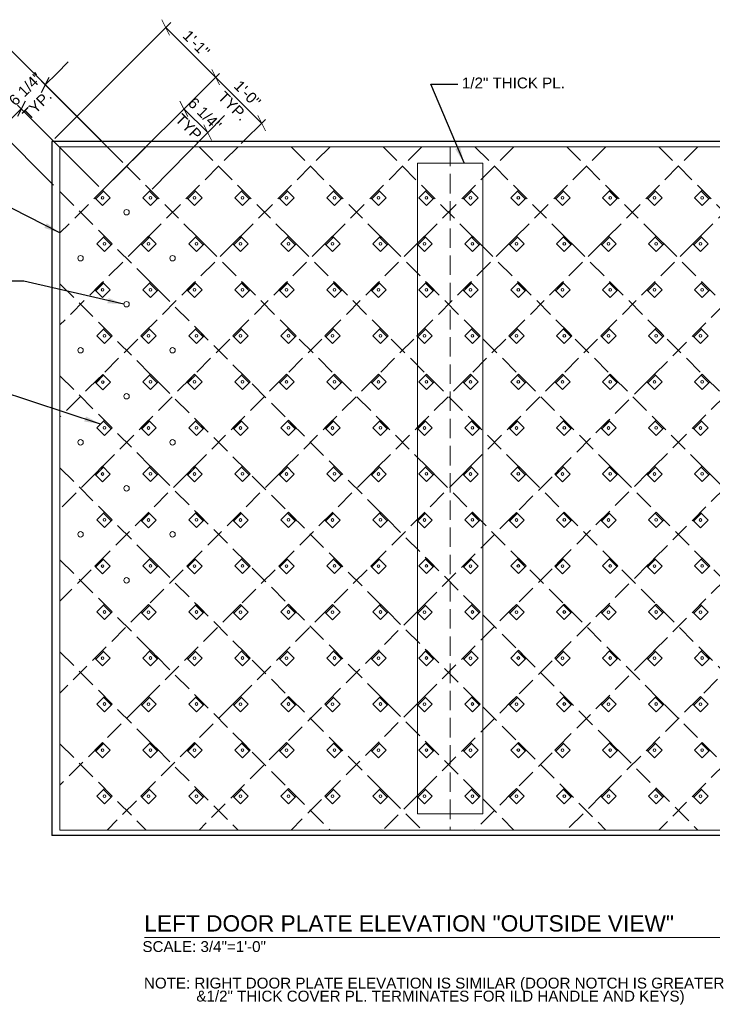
# Model space of a CAD drawing. Header units: inches. Extents: x 89 to 878, y -58 to 124.
# Tile 6 of 7: x 670 to 797, y -58 to 124. Entities that reach past the tile are written whole.
import ezdxf
from ezdxf.enums import TextEntityAlignment as Align

# ---------------------------------------------------------------- set-up
doc = ezdxf.new("R2010")
doc.units = ezdxf.units.IN
doc.header["$LTSCALE"] = 10
doc.header["$MEASUREMENT"] = 0
doc.linetypes.add('DGN Style 3', pattern=[0.501567, 0.358262, -0.143305])
for name, color, linetype, lineweight in [('G-ANN-TTLB', 7, 'Continuous', 0), ('G-ANNO-DIM', 1, 'Continuous', 0), ('G-ANNO-TEXT', 7, 'Continuous', 0), ('S-BRAC-DIA~', 5, 'Continuous', 30)]:
    doc.layers.add(name, color=color, linetype=linetype, lineweight=lineweight)
doc.styles.add("1 2 1'-0", font='arial.ttf', dxfattribs={"height": 3})
doc.styles.add("3 4 1'-0", font='arial.ttf', dxfattribs={"height": 2})
doc.dimstyles.new("3 4 1'-0", dxfattribs={"dimtxt": 2, "dimasz": 3, "dimexe": 1, "dimexo": 1, "dimgap": 1, "dimtad": 1, "dimdec": 4, "dimzin": 15, "dimdsep": 46, "dimlunit": 4, "dimtxsty": "3 4 1'-0", "dimblk": '_Oblique_0.3', "dimcen": 0.09, "dimadec": 4, "dimazin": 3, "dimtfac": 1, "dimtdec": 4, "dimtofl": 0, "dimtmove": 0, "dimatfit": 3, "dimfxl": 1, "dimfrac": 2, "dimtzin": 15, "dimarcsym": 0})

# ---------------------------------------------------------------- blocks, each defined once
blk = doc.blocks.new('_Oblique_0.3')
at = {"color": 0, "linetype": 'ByBlock', "lineweight": -2}
for p, q in [((0, 0), (-1, 0)), ((0.5, 0.167), (-0.5, -0.167))]:
    blk.add_line(p, q, dxfattribs=at)
blk = doc.blocks.new('*D50')
at = {"layer": 'Defpoints', "color": 0, "lineweight": 0, "transparency": 16777216}
for p in [(656.12, 112.85), (685.45, 100.5), (676.55, 92.42)]:
    blk.add_point(p, dxfattribs=at)
at = {"layer": 'G-ANNO-DIM', "color": 0, "lineweight": -2, "transparency": 16777216}
for p, q in [((684.74, 101.21), (663.9, 122.05)), ((662.49, 119.22), (658.24, 114.97)), ((675.85, 93.13), (655.42, 113.56))]:
    blk.add_line(p, q, dxfattribs=at)
at = {"layer": 'G-ANNO-DIM', "color": 0, "lineweight": -2, "transparency": 16777216, "xscale": 3, "yscale": 3, "zscale": 3}
for p, rotation in [((664.61, 121.34), 44.99999999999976), ((656.12, 112.85), 224.9999999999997)]:
    blk.add_blockref('_Oblique_0.3', p, dxfattribs=dict(at, rotation=rotation))
at = {"layer": 'G-ANNO-DIM', "color": 0, "transparency": 16777216, "insert": (659.09, 118.68), "char_height": 2, "attachment_point": 5, "rotation": 45, "style": "3 4 1'-0"}
blk.add_mtext('1\'-0"', dxfattribs=at)
blk = doc.blocks.new('*D51')
at = {"layer": 'Defpoints', "color": 0, "lineweight": 0, "transparency": 16777216}
for p in [(674.31, 111.62), (689.32, 96.61), (684.9, 92.19)]:
    blk.add_point(p, dxfattribs=at)
at = {"layer": 'G-ANNO-DIM', "color": 0, "lineweight": -2, "transparency": 16777216}
for p, q in [((676.43, 113.74), (678.55, 115.86)), ((688.61, 97.32), (673.6, 112.32)), ((684.19, 92.9), (669.18, 107.9)), ((667.77, 105.08), (665.65, 102.95))]:
    blk.add_line(p, q, dxfattribs=at)
at = {"layer": 'G-ANNO-DIM', "color": 0, "lineweight": -2, "transparency": 16777216, "xscale": 3, "yscale": 3, "zscale": 3}
for p, rotation in [((674.31, 111.62), 224.9999999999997), ((669.89, 107.2), 44.99999999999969)]:
    blk.add_blockref('_Oblique_0.3', p, dxfattribs=dict(at, rotation=rotation))
at = {"layer": 'G-ANNO-DIM', "color": 0, "lineweight": 0, "transparency": 16777216, "insert": (670.66, 110.84), "char_height": 2, "attachment_point": 5, "rotation": 45, "style": "3 4 1'-0"}
blk.add_mtext('6 1/4"', dxfattribs=at)

msp = doc.modelspace()

# ---------------------------------------------------------------- linework, layer by layer
at = {"layer": 'G-ANN-TTLB', "color": 7, "linetype": 'Continuous', "lineweight": 13}
msp.add_line((692.61554, -45.60722), (810.75671, -45.60722), dxfattribs=at)
at = {"layer": 'G-ANNO-DIM'}
for p, q in [((695.83594, 123.63467), (697.25016, 120.80624)), ((676.05171, 101.72911), (697.4522, 123.12961)), ((696.54305, 122.22045), (705.73544, 113.02807)), ((706.44255, 111.61385), (705.02833, 114.44228)), ((705.02833, 114.44228), (706.44255, 111.61385)), ((685.67679, 92.96942), (706.44255, 113.73517)), ((705.73544, 113.02807), (714.22072, 104.54278)), ((713.51361, 105.957), (714.92783, 103.12857)), ((710.46176, 100.78382), (714.92783, 105.24989))]:
    msp.add_line(p, q, dxfattribs=at)
at = {"layer": 'G-ANNO-DIM', "lineweight": 0}
for p, q in [((699.16864, 108.61601), (700.59089, 105.79161)), ((699.87976, 107.20381), (704.28681, 102.82175)), ((694.01599, 92.39206), (707.37324, 105.95593)), ((704.99793, 101.40955), (703.57568, 104.23395))]:
    msp.add_line(p, q, dxfattribs=at)
at = {"layer": 'G-ANNO-DIM', "linetype": 'DGN Style 3'}
for p, q in [((709.88264, 100.2047), (677.0273, 67.34936)), ((726.8532, 100.2047), (677.0273, 50.3788)), ((743.82376, 100.2047), (677.0273, 33.40824)), ((760.79433, 100.2047), (677.0273, 16.43768)), ((777.76489, 100.2047), (677.0273, -0.53289)), ((794.73545, 100.2047), (677.0273, -17.50345)), ((692.91208, 100.2047), (677.0273, 84.31993)), ((811.70601, 100.2047), (685.71351, -25.7878)), ((687.12344, 94.41606), (692.91208, 100.2047)), ((687.12344, 94.41606), (692.91208, 100.2047)), ((821.0273, 92.55542), (702.68408, -25.7878)), ((821.0273, 75.58486), (719.65464, -25.7878)), ((821.0273, 58.6143), (736.6252, -25.7878)), ((821.0273, 41.64374), (753.59577, -25.7878)), ((812.5548, 16.20067), (770.56633, -25.7878)), ((821.0273, 7.70261), (787.53689, -25.7878))]:
    msp.add_line(p, q, dxfattribs=at)
at = {"layer": 'G-ANNO-DIM', "color": 30, "linetype": 'DGN Style 3'}
for p, q in [((685.71969, 100.2047), (811.71219, -25.7878)), ((702.69025, 100.2047), (821.0273, -18.13235)), ((719.66081, 100.2047), (821.0273, -1.16178)), ((736.63138, 100.2047), (812.5548, 24.28128)), ((753.60194, 100.2047), (821.0273, 32.77934)), ((770.5725, 100.2047), (821.0273, 49.74991)), ((787.54306, 100.2047), (821.0273, 66.72047)), ((677.0273, 91.92653), (794.74162, -25.7878)), ((677.0273, 74.95597), (777.77106, -25.7878)), ((677.0273, 57.9854), (760.8005, -25.7878)), ((677.0273, 41.01484), (743.82994, -25.7878)), ((677.0273, 24.04428), (726.85937, -25.7878)), ((677.0273, 7.07371), (709.88881, -25.7878)), ((677.0273, -9.89685), (692.91825, -25.7878))]:
    msp.add_line(p, q, dxfattribs=at)
at = {"layer": 'G-ANNO-DIM', "color": 3}
for p, q in [((685.07324, 92.01231), (683.65903, 90.5981)), ((694.96017, 90.61066), (693.54596, 92.02488)), ((702.0438, 92.01231), (700.62959, 90.5981)), ((711.93074, 90.61066), (710.51652, 92.02488)), ((719.01437, 92.01231), (717.60015, 90.5981)), ((728.9013, 90.61066), (727.48708, 92.02488)), ((735.98493, 92.01231), (734.57072, 90.5981)), ((745.87186, 90.61066), (744.45765, 92.02488)), ((752.95549, 92.01231), (751.54128, 90.5981)), ((762.84242, 90.61066), (761.42821, 92.02488)), ((769.92605, 92.01231), (768.51184, 90.5981)), ((779.81299, 90.61066), (778.39877, 92.02488)), ((786.89662, 92.01231), (785.4824, 90.5981)), ((796.78355, 90.61066), (795.36934, 92.02488)), ((686.47489, 82.12538), (685.06068, 83.5396)), ((693.55852, 83.52703), (692.14431, 82.11282)), ((703.44545, 82.12538), (702.03124, 83.5396)), ((710.52909, 83.52703), (709.11487, 82.11282)), ((720.41602, 82.12538), (719.0018, 83.5396)), ((727.49965, 83.52703), (726.08543, 82.11282)), ((737.38658, 82.12538), (735.97237, 83.5396)), ((744.47021, 83.52703), (743.056, 82.11282)), ((754.35714, 82.12538), (752.94293, 83.5396)), ((761.44077, 83.52703), (760.02656, 82.11282)), ((771.32771, 82.12538), (769.91349, 83.5396)), ((778.41134, 83.52703), (776.99712, 82.11282)), ((788.29827, 82.12538), (786.88405, 83.5396)), ((795.3819, 83.52703), (793.96769, 82.11282)), ((685.07324, 75.04175), (683.65903, 73.62754)), ((694.96017, 73.6401), (693.54596, 75.05432)), ((702.0438, 75.04175), (700.62959, 73.62754)), ((711.93074, 73.6401), (710.51652, 75.05432)), ((719.01437, 75.04175), (717.60015, 73.62754)), ((728.9013, 73.6401), (727.48708, 75.05432)), ((735.98493, 75.04175), (734.57072, 73.62754)), ((745.87186, 73.6401), (744.45765, 75.05432)), ((752.95549, 75.04175), (751.54128, 73.62754)), ((762.84242, 73.6401), (761.42821, 75.05432)), ((769.92605, 75.04175), (768.51184, 73.62754)), ((779.81299, 73.6401), (778.39877, 75.05432)), ((786.89662, 75.04175), (785.4824, 73.62754)), ((796.78355, 73.6401), (795.36934, 75.05432)), ((686.47489, 65.15482), (685.06068, 66.56903)), ((693.55852, 66.55647), (692.14431, 65.14226)), ((703.44545, 65.15482), (702.03124, 66.56903)), ((710.52909, 66.55647), (709.11487, 65.14226)), ((720.41602, 65.15482), (719.0018, 66.56903)), ((727.49965, 66.55647), (726.08543, 65.14226)), ((737.38658, 65.15482), (735.97237, 66.56903)), ((744.47021, 66.55647), (743.056, 65.14226)), ((754.35714, 65.15482), (752.94293, 66.56903)), ((761.44077, 66.55647), (760.02656, 65.14226)), ((771.32771, 65.15482), (769.91349, 66.56903)), ((778.41134, 66.55647), (776.99712, 65.14226)), ((788.29827, 65.15482), (786.88405, 66.56903)), ((795.3819, 66.55647), (793.96769, 65.14226)), ((685.0858, 58.05863), (683.67159, 56.64441)), ((694.96017, 56.66954), (693.54596, 58.08375)), ((702.03124, 58.08375), (700.61703, 56.66954)), ((711.93074, 56.66954), (710.51652, 58.08375)), ((719.01437, 58.07119), (717.60015, 56.65698)), ((728.9013, 56.66954), (727.48708, 58.08375)), ((735.98493, 58.07119), (734.57072, 56.65698)), ((745.87186, 56.66954), (744.45765, 58.08375)), ((752.95549, 58.07119), (751.54128, 56.65698)), ((762.84242, 56.66954), (761.42821, 58.08375)), ((769.92605, 58.07119), (768.51184, 56.65698)), ((779.81299, 56.66954), (778.39877, 58.08375)), ((786.89662, 58.07119), (785.4824, 56.65698)), ((796.78355, 56.66954), (795.36934, 58.08375)), ((686.47489, 48.18426), (685.06068, 49.59847)), ((693.55852, 49.58591), (692.14431, 48.17169)), ((703.44545, 48.18426), (702.03124, 49.59847)), ((710.52909, 49.58591), (709.11487, 48.17169)), ((720.41602, 48.18426), (719.0018, 49.59847)), ((727.49965, 49.58591), (726.08543, 48.17169)), ((737.38658, 48.18426), (735.97237, 49.59847)), ((744.47021, 49.58591), (743.056, 48.17169)), ((754.35714, 48.18426), (752.94293, 49.59847)), ((761.44077, 49.58591), (760.02656, 48.17169)), ((771.32771, 48.18426), (769.91349, 49.59847)), ((778.41134, 49.58591), (776.99712, 48.17169)), ((788.29827, 48.18426), (786.88405, 49.59847)), ((795.3819, 49.58591), (793.96769, 48.17169)), ((685.07324, 41.10063), (683.65903, 39.68641)), ((694.96017, 39.69898), (693.54596, 41.11319)), ((702.0438, 41.10063), (700.62959, 39.68641)), ((711.93074, 39.69898), (710.51652, 41.11319)), ((719.01437, 41.10063), (717.60015, 39.68641)), ((728.9013, 39.69898), (727.48708, 41.11319)), ((735.98493, 41.10063), (734.57072, 39.68641)), ((745.87186, 39.69898), (744.45765, 41.11319)), ((752.95549, 41.10063), (751.54128, 39.68641)), ((762.84242, 39.69898), (761.42821, 41.11319)), ((769.92605, 41.10063), (768.51184, 39.68641)), ((779.81299, 39.69898), (778.39877, 41.11319)), ((786.89662, 41.10063), (785.4824, 39.68641)), ((796.78355, 39.69898), (795.36934, 41.11319)), ((686.47489, 31.21369), (685.06068, 32.62791)), ((693.55852, 32.61535), (692.14431, 31.20113)), ((703.44545, 31.21369), (702.03124, 32.62791)), ((710.52909, 32.61535), (709.11487, 31.20113)), ((720.41602, 31.21369), (719.0018, 32.62791)), ((727.49965, 32.61535), (726.08543, 31.20113)), ((737.38658, 31.21369), (735.97237, 32.62791)), ((744.47021, 32.61535), (743.056, 31.20113)), ((754.35714, 31.21369), (752.94293, 32.62791)), ((761.44077, 32.61535), (760.02656, 31.20113)), ((771.32771, 31.21369), (769.91349, 32.62791)), ((778.41134, 32.61535), (776.99712, 31.20113)), ((788.29827, 31.21369), (786.88405, 32.62791)), ((795.3819, 32.61535), (793.96769, 31.20113)), ((685.07324, 24.13006), (683.65903, 22.71585)), ((694.96017, 22.72841), (693.54596, 24.14263)), ((702.0438, 24.13006), (700.62959, 22.71585)), ((711.93074, 22.72841), (710.51652, 24.14263)), ((719.01437, 24.13006), (717.60015, 22.71585)), ((728.9013, 22.72841), (727.48708, 24.14263)), ((735.98493, 24.13006), (734.57072, 22.71585)), ((745.87186, 22.72841), (744.45765, 24.14263)), ((752.95549, 24.13006), (751.54128, 22.71585)), ((762.84242, 22.72841), (761.42821, 24.14263)), ((769.92605, 24.13006), (768.51184, 22.71585)), ((779.81299, 22.72841), (778.39877, 24.14263)), ((786.89662, 24.13006), (785.4824, 22.71585)), ((796.78355, 22.72841), (795.36934, 24.14263)), ((686.47489, 14.24313), (685.06068, 15.65735)), ((693.55852, 15.64478), (692.14431, 14.23057)), ((703.44545, 14.24313), (702.03124, 15.65735)), ((710.52909, 15.64478), (709.11487, 14.23057)), ((720.41602, 14.24313), (719.0018, 15.65735)), ((727.49965, 15.64478), (726.08543, 14.23057)), ((737.38658, 14.24313), (735.97237, 15.65735)), ((744.47021, 15.64478), (743.056, 14.23057)), ((754.35714, 14.24313), (752.94293, 15.65735)), ((761.44077, 15.64478), (760.02656, 14.23057)), ((771.32771, 14.24313), (769.91349, 15.65735)), ((778.41134, 15.64478), (776.99712, 14.23057)), ((788.29827, 14.24313), (786.88405, 15.65735)), ((795.3819, 15.64478), (793.96769, 14.23057)), ((685.07324, 7.1595), (683.65903, 5.74529)), ((694.96017, 5.75785), (693.54596, 7.17206)), ((702.0438, 7.1595), (700.62959, 5.74529)), ((711.93074, 5.75785), (710.51652, 7.17206)), ((719.01437, 7.1595), (717.60015, 5.74529)), ((728.9013, 5.75785), (727.48708, 7.17206)), ((735.98493, 7.1595), (734.57072, 5.74529)), ((745.87186, 5.75785), (744.45765, 7.17206)), ((752.95549, 7.1595), (751.54128, 5.74529)), ((762.84242, 5.75785), (761.42821, 7.17206)), ((769.92605, 7.1595), (768.51184, 5.74529)), ((779.81299, 5.75785), (778.39877, 7.17206)), ((786.89662, 7.1595), (785.4824, 5.74529)), ((796.78355, 5.75785), (795.36934, 7.17206)), ((686.47489, -2.72743), (685.06068, -1.31322)), ((693.55852, -1.32578), (692.14431, -2.73999)), ((703.44545, -2.72743), (702.03124, -1.31322)), ((710.52909, -1.32578), (709.11487, -2.73999)), ((720.41602, -2.72743), (719.0018, -1.31322)), ((727.49965, -1.32578), (726.08543, -2.73999)), ((737.38658, -2.72743), (735.97237, -1.31322)), ((744.47021, -1.32578), (743.056, -2.73999)), ((754.35714, -2.72743), (752.94293, -1.31322)), ((761.44077, -1.32578), (760.02656, -2.73999)), ((771.32771, -2.72743), (769.91349, -1.31322)), ((778.41134, -1.32578), (776.99712, -2.73999)), ((788.29827, -2.72743), (786.88405, -1.31322)), ((795.3819, -1.32578), (793.96769, -2.73999)), ((685.07324, -9.81106), (683.65903, -11.22528)), ((694.96017, -11.21271), (693.54596, -9.7985)), ((702.0438, -9.81106), (700.62959, -11.22528)), ((711.93074, -11.21271), (710.51652, -9.7985)), ((719.01437, -9.81106), (717.60015, -11.22528)), ((728.9013, -11.21271), (727.48708, -9.7985)), ((735.98493, -9.81106), (734.57072, -11.22528)), ((745.87186, -11.21271), (744.45765, -9.7985)), ((752.95549, -9.81106), (751.54128, -11.22528)), ((762.84242, -11.21271), (761.42821, -9.7985)), ((769.92605, -9.81106), (768.51184, -11.22528)), ((779.81299, -11.21271), (778.39877, -9.7985)), ((786.89662, -9.81106), (785.4824, -11.22528)), ((796.78355, -11.21271), (795.36934, -9.7985)), ((686.47489, -19.69799), (685.06068, -18.28378)), ((693.55852, -18.29634), (692.14431, -19.71056)), ((703.44545, -19.69799), (702.03124, -18.28378)), ((710.52909, -18.29634), (709.11487, -19.71056)), ((720.41602, -19.69799), (719.0018, -18.28378)), ((727.49965, -18.29634), (726.08543, -19.71056)), ((737.38658, -19.69799), (735.97237, -18.28378)), ((744.47021, -18.29634), (743.056, -19.71056)), ((754.35714, -19.69799), (752.94293, -18.28378)), ((761.44077, -18.29634), (760.02656, -19.71056)), ((771.32771, -19.69799), (769.91349, -18.28378)), ((778.41134, -18.29634), (776.99712, -19.71056)), ((788.29827, -19.69799), (786.88405, -18.28378)), ((795.3819, -18.29634), (793.96769, -19.71056))]:
    msp.add_line(p, q, dxfattribs=at)
at = {"layer": 'G-ANNO-DIM', "color": 3, "flags": 128}
for points in [[(684.89646, 92.18909), (683.48225, 90.77488), (684.89646, 89.36066), (686.31068, 90.77488), (684.89646, 92.18909)], [(695.13695, 90.78744), (693.72274, 92.20165), (692.30852, 90.78744), (693.72274, 89.37323), (695.13695, 90.78744)], [(701.86703, 92.18909), (700.45281, 90.77488), (701.86703, 89.36066), (703.28124, 90.77488), (701.86703, 92.18909)], [(712.10751, 90.78744), (710.6933, 92.20165), (709.27909, 90.78744), (710.6933, 89.37323), (712.10751, 90.78744)], [(718.83759, 92.18909), (717.42338, 90.77488), (718.83759, 89.36066), (720.2518, 90.77488), (718.83759, 92.18909)], [(729.07807, 90.78744), (727.66386, 92.20165), (726.24965, 90.78744), (727.66386, 89.37323), (729.07807, 90.78744)], [(735.80815, 92.18909), (734.39394, 90.77488), (735.80815, 89.36066), (737.22237, 90.77488), (735.80815, 92.18909)], [(746.04864, 90.78744), (744.63442, 92.20165), (743.22021, 90.78744), (744.63442, 89.37323), (746.04864, 90.78744)], [(752.77872, 92.18909), (751.3645, 90.77488), (752.77872, 89.36066), (754.19293, 90.77488), (752.77872, 92.18909)], [(763.0192, 90.78744), (761.60499, 92.20165), (760.19077, 90.78744), (761.60499, 89.37323), (763.0192, 90.78744)], [(769.74928, 92.18909), (768.33506, 90.77488), (769.74928, 89.36066), (771.16349, 90.77488), (769.74928, 92.18909)], [(779.98976, 90.78744), (778.57555, 92.20165), (777.16134, 90.78744), (778.57555, 89.37323), (779.98976, 90.78744)], [(786.71984, 92.18909), (785.30563, 90.77488), (786.71984, 89.36066), (788.13405, 90.77488), (786.71984, 92.18909)], [(796.96033, 90.78744), (795.54611, 92.20165), (794.1319, 90.78744), (795.54611, 89.37323), (796.96033, 90.78744)], [(686.65167, 82.30216), (685.23745, 83.71637), (683.82324, 82.30216), (685.23745, 80.88795), (686.65167, 82.30216)], [(693.38175, 83.70381), (691.96753, 82.2896), (693.38175, 80.87538), (694.79596, 82.2896), (693.38175, 83.70381)], [(703.62223, 82.30216), (702.20802, 83.71637), (700.7938, 82.30216), (702.20802, 80.88795), (703.62223, 82.30216)], [(710.35231, 83.70381), (708.93809, 82.2896), (710.35231, 80.87538), (711.76652, 82.2896), (710.35231, 83.70381)], [(720.59279, 82.30216), (719.17858, 83.71637), (717.76437, 82.30216), (719.17858, 80.88795), (720.59279, 82.30216)], [(727.32287, 83.70381), (725.90866, 82.2896), (727.32287, 80.87538), (728.73708, 82.2896), (727.32287, 83.70381)], [(737.56336, 82.30216), (736.14914, 83.71637), (734.73493, 82.30216), (736.14914, 80.88795), (737.56336, 82.30216)], [(744.29343, 83.70381), (742.87922, 82.2896), (744.29343, 80.87538), (745.70765, 82.2896), (744.29343, 83.70381)], [(754.53392, 82.30216), (753.11971, 83.71637), (751.70549, 82.30216), (753.11971, 80.88795), (754.53392, 82.30216)], [(761.264, 83.70381), (759.84978, 82.2896), (761.264, 80.87538), (762.67821, 82.2896), (761.264, 83.70381)], [(771.50448, 82.30216), (770.09027, 83.71637), (768.67605, 82.30216), (770.09027, 80.88795), (771.50448, 82.30216)], [(778.23456, 83.70381), (776.82035, 82.2896), (778.23456, 80.87538), (779.64877, 82.2896), (778.23456, 83.70381)], [(788.47504, 82.30216), (787.06083, 83.71637), (785.64662, 82.30216), (787.06083, 80.88795), (788.47504, 82.30216)], [(795.20512, 83.70381), (793.79091, 82.2896), (795.20512, 80.87538), (796.61934, 82.2896), (795.20512, 83.70381)], [(684.89646, 75.21853), (683.48225, 73.80432), (684.89646, 72.3901), (686.31068, 73.80432), (684.89646, 75.21853)], [(695.13695, 73.81688), (693.72274, 75.23109), (692.30852, 73.81688), (693.72274, 72.40266), (695.13695, 73.81688)], [(701.86703, 75.21853), (700.45281, 73.80432), (701.86703, 72.3901), (703.28124, 73.80432), (701.86703, 75.21853)], [(712.10751, 73.81688), (710.6933, 75.23109), (709.27909, 73.81688), (710.6933, 72.40266), (712.10751, 73.81688)], [(718.83759, 75.21853), (717.42338, 73.80432), (718.83759, 72.3901), (720.2518, 73.80432), (718.83759, 75.21853)], [(729.07807, 73.81688), (727.66386, 75.23109), (726.24965, 73.81688), (727.66386, 72.40266), (729.07807, 73.81688)], [(735.80815, 75.21853), (734.39394, 73.80432), (735.80815, 72.3901), (737.22237, 73.80432), (735.80815, 75.21853)], [(746.04864, 73.81688), (744.63442, 75.23109), (743.22021, 73.81688), (744.63442, 72.40266), (746.04864, 73.81688)], [(752.77872, 75.21853), (751.3645, 73.80432), (752.77872, 72.3901), (754.19293, 73.80432), (752.77872, 75.21853)], [(763.0192, 73.81688), (761.60499, 75.23109), (760.19077, 73.81688), (761.60499, 72.40266), (763.0192, 73.81688)], [(769.74928, 75.21853), (768.33506, 73.80432), (769.74928, 72.3901), (771.16349, 73.80432), (769.74928, 75.21853)], [(779.98976, 73.81688), (778.57555, 75.23109), (777.16134, 73.81688), (778.57555, 72.40266), (779.98976, 73.81688)], [(786.71984, 75.21853), (785.30563, 73.80432), (786.71984, 72.3901), (788.13405, 73.80432), (786.71984, 75.21853)], [(796.96033, 73.81688), (795.54611, 75.23109), (794.1319, 73.81688), (795.54611, 72.40266), (796.96033, 73.81688)], [(686.65167, 65.3316), (685.23745, 66.74581), (683.82324, 65.3316), (685.23745, 63.91738), (686.65167, 65.3316)], [(693.38175, 66.73325), (691.96753, 65.31903), (693.38175, 63.90482), (694.79596, 65.31903), (693.38175, 66.73325)], [(703.62223, 65.3316), (702.20802, 66.74581), (700.7938, 65.3316), (702.20802, 63.91738), (703.62223, 65.3316)], [(710.35231, 66.73325), (708.93809, 65.31903), (710.35231, 63.90482), (711.76652, 65.31903), (710.35231, 66.73325)], [(720.59279, 65.3316), (719.17858, 66.74581), (717.76437, 65.3316), (719.17858, 63.91738), (720.59279, 65.3316)], [(727.32287, 66.73325), (725.90866, 65.31903), (727.32287, 63.90482), (728.73708, 65.31903), (727.32287, 66.73325)], [(737.56336, 65.3316), (736.14914, 66.74581), (734.73493, 65.3316), (736.14914, 63.91738), (737.56336, 65.3316)], [(744.29343, 66.73325), (742.87922, 65.31903), (744.29343, 63.90482), (745.70765, 65.31903), (744.29343, 66.73325)], [(754.53392, 65.3316), (753.11971, 66.74581), (751.70549, 65.3316), (753.11971, 63.91738), (754.53392, 65.3316)], [(761.264, 66.73325), (759.84978, 65.31903), (761.264, 63.90482), (762.67821, 65.31903), (761.264, 66.73325)], [(771.50448, 65.3316), (770.09027, 66.74581), (768.67605, 65.3316), (770.09027, 63.91738), (771.50448, 65.3316)], [(778.23456, 66.73325), (776.82035, 65.31903), (778.23456, 63.90482), (779.64877, 65.31903), (778.23456, 66.73325)], [(788.47504, 65.3316), (787.06083, 66.74581), (785.64662, 65.3316), (787.06083, 63.91738), (788.47504, 65.3316)], [(795.20512, 66.73325), (793.79091, 65.31903), (795.20512, 63.90482), (796.61934, 65.31903), (795.20512, 66.73325)], [(684.90903, 58.2354), (683.49481, 56.82119), (684.90903, 55.40698), (686.32324, 56.82119), (684.90903, 58.2354)], [(695.13695, 56.84632), (693.72274, 58.26053), (692.30852, 56.84632), (693.72274, 55.4321), (695.13695, 56.84632)], [(701.85446, 58.26053), (700.44025, 56.84632), (701.85446, 55.4321), (703.26868, 56.84632), (701.85446, 58.26053)], [(712.10751, 56.84632), (710.6933, 58.26053), (709.27909, 56.84632), (710.6933, 55.4321), (712.10751, 56.84632)], [(718.83759, 58.24797), (717.42338, 56.83375), (718.83759, 55.41954), (720.2518, 56.83375), (718.83759, 58.24797)], [(729.07807, 56.84632), (727.66386, 58.26053), (726.24965, 56.84632), (727.66386, 55.4321), (729.07807, 56.84632)], [(735.80815, 58.24797), (734.39394, 56.83375), (735.80815, 55.41954), (737.22237, 56.83375), (735.80815, 58.24797)], [(746.04864, 56.84632), (744.63442, 58.26053), (743.22021, 56.84632), (744.63442, 55.4321), (746.04864, 56.84632)], [(752.77872, 58.24797), (751.3645, 56.83375), (752.77872, 55.41954), (754.19293, 56.83375), (752.77872, 58.24797)], [(763.0192, 56.84632), (761.60499, 58.26053), (760.19077, 56.84632), (761.60499, 55.4321), (763.0192, 56.84632)], [(769.74928, 58.24797), (768.33506, 56.83375), (769.74928, 55.41954), (771.16349, 56.83375), (769.74928, 58.24797)], [(779.98976, 56.84632), (778.57555, 58.26053), (777.16134, 56.84632), (778.57555, 55.4321), (779.98976, 56.84632)], [(786.71984, 58.24797), (785.30563, 56.83375), (786.71984, 55.41954), (788.13405, 56.83375), (786.71984, 58.24797)], [(796.96033, 56.84632), (795.54611, 58.26053), (794.1319, 56.84632), (795.54611, 55.4321), (796.96033, 56.84632)], [(686.65167, 48.36103), (685.23745, 49.77525), (683.82324, 48.36103), (685.23745, 46.94682), (686.65167, 48.36103)], [(693.38175, 49.76268), (691.96753, 48.34847), (693.38175, 46.93426), (694.79596, 48.34847), (693.38175, 49.76268)], [(703.62223, 48.36103), (702.20802, 49.77525), (700.7938, 48.36103), (702.20802, 46.94682), (703.62223, 48.36103)], [(710.35231, 49.76268), (708.93809, 48.34847), (710.35231, 46.93426), (711.76652, 48.34847), (710.35231, 49.76268)], [(720.59279, 48.36103), (719.17858, 49.77525), (717.76437, 48.36103), (719.17858, 46.94682), (720.59279, 48.36103)], [(727.32287, 49.76268), (725.90866, 48.34847), (727.32287, 46.93426), (728.73708, 48.34847), (727.32287, 49.76268)], [(737.56336, 48.36103), (736.14914, 49.77525), (734.73493, 48.36103), (736.14914, 46.94682), (737.56336, 48.36103)], [(744.29343, 49.76268), (742.87922, 48.34847), (744.29343, 46.93426), (745.70765, 48.34847), (744.29343, 49.76268)], [(754.53392, 48.36103), (753.11971, 49.77525), (751.70549, 48.36103), (753.11971, 46.94682), (754.53392, 48.36103)], [(761.264, 49.76268), (759.84978, 48.34847), (761.264, 46.93426), (762.67821, 48.34847), (761.264, 49.76268)], [(771.50448, 48.36103), (770.09027, 49.77525), (768.67605, 48.36103), (770.09027, 46.94682), (771.50448, 48.36103)], [(778.23456, 49.76268), (776.82035, 48.34847), (778.23456, 46.93426), (779.64877, 48.34847), (778.23456, 49.76268)], [(788.47504, 48.36103), (787.06083, 49.77525), (785.64662, 48.36103), (787.06083, 46.94682), (788.47504, 48.36103)], [(795.20512, 49.76268), (793.79091, 48.34847), (795.20512, 46.93426), (796.61934, 48.34847), (795.20512, 49.76268)], [(684.89646, 41.2774), (683.48225, 39.86319), (684.89646, 38.44898), (686.31068, 39.86319), (684.89646, 41.2774)], [(695.13695, 39.87575), (693.72274, 41.28997), (692.30852, 39.87575), (693.72274, 38.46154), (695.13695, 39.87575)], [(701.86703, 41.2774), (700.45281, 39.86319), (701.86703, 38.44898), (703.28124, 39.86319), (701.86703, 41.2774)], [(712.10751, 39.87575), (710.6933, 41.28997), (709.27909, 39.87575), (710.6933, 38.46154), (712.10751, 39.87575)], [(718.83759, 41.2774), (717.42338, 39.86319), (718.83759, 38.44898), (720.2518, 39.86319), (718.83759, 41.2774)], [(729.07807, 39.87575), (727.66386, 41.28997), (726.24965, 39.87575), (727.66386, 38.46154), (729.07807, 39.87575)], [(735.80815, 41.2774), (734.39394, 39.86319), (735.80815, 38.44898), (737.22237, 39.86319), (735.80815, 41.2774)], [(746.04864, 39.87575), (744.63442, 41.28997), (743.22021, 39.87575), (744.63442, 38.46154), (746.04864, 39.87575)], [(752.77872, 41.2774), (751.3645, 39.86319), (752.77872, 38.44898), (754.19293, 39.86319), (752.77872, 41.2774)], [(763.0192, 39.87575), (761.60499, 41.28997), (760.19077, 39.87575), (761.60499, 38.46154), (763.0192, 39.87575)], [(769.74928, 41.2774), (768.33506, 39.86319), (769.74928, 38.44898), (771.16349, 39.86319), (769.74928, 41.2774)], [(779.98976, 39.87575), (778.57555, 41.28997), (777.16134, 39.87575), (778.57555, 38.46154), (779.98976, 39.87575)], [(786.71984, 41.2774), (785.30563, 39.86319), (786.71984, 38.44898), (788.13405, 39.86319), (786.71984, 41.2774)], [(796.96033, 39.87575), (795.54611, 41.28997), (794.1319, 39.87575), (795.54611, 38.46154), (796.96033, 39.87575)], [(686.65167, 31.39047), (685.23745, 32.80469), (683.82324, 31.39047), (685.23745, 29.97626), (686.65167, 31.39047)], [(693.38175, 32.79212), (691.96753, 31.37791), (693.38175, 29.96369), (694.79596, 31.37791), (693.38175, 32.79212)], [(703.62223, 31.39047), (702.20802, 32.80469), (700.7938, 31.39047), (702.20802, 29.97626), (703.62223, 31.39047)], [(710.35231, 32.79212), (708.93809, 31.37791), (710.35231, 29.96369), (711.76652, 31.37791), (710.35231, 32.79212)], [(720.59279, 31.39047), (719.17858, 32.80469), (717.76437, 31.39047), (719.17858, 29.97626), (720.59279, 31.39047)], [(727.32287, 32.79212), (725.90866, 31.37791), (727.32287, 29.96369), (728.73708, 31.37791), (727.32287, 32.79212)], [(737.56336, 31.39047), (736.14914, 32.80469), (734.73493, 31.39047), (736.14914, 29.97626), (737.56336, 31.39047)], [(744.29343, 32.79212), (742.87922, 31.37791), (744.29343, 29.96369), (745.70765, 31.37791), (744.29343, 32.79212)], [(754.53392, 31.39047), (753.11971, 32.80469), (751.70549, 31.39047), (753.11971, 29.97626), (754.53392, 31.39047)], [(761.264, 32.79212), (759.84978, 31.37791), (761.264, 29.96369), (762.67821, 31.37791), (761.264, 32.79212)], [(771.50448, 31.39047), (770.09027, 32.80469), (768.67605, 31.39047), (770.09027, 29.97626), (771.50448, 31.39047)], [(778.23456, 32.79212), (776.82035, 31.37791), (778.23456, 29.96369), (779.64877, 31.37791), (778.23456, 32.79212)], [(788.47504, 31.39047), (787.06083, 32.80469), (785.64662, 31.39047), (787.06083, 29.97626), (788.47504, 31.39047)], [(795.20512, 32.79212), (793.79091, 31.37791), (795.20512, 29.96369), (796.61934, 31.37791), (795.20512, 32.79212)], [(684.89646, 24.30684), (683.48225, 22.89263), (684.89646, 21.47841), (686.31068, 22.89263), (684.89646, 24.30684)], [(695.13695, 22.90519), (693.72274, 24.3194), (692.30852, 22.90519), (693.72274, 21.49098), (695.13695, 22.90519)], [(701.86703, 24.30684), (700.45281, 22.89263), (701.86703, 21.47841), (703.28124, 22.89263), (701.86703, 24.30684)], [(712.10751, 22.90519), (710.6933, 24.3194), (709.27909, 22.90519), (710.6933, 21.49098), (712.10751, 22.90519)], [(718.83759, 24.30684), (717.42338, 22.89263), (718.83759, 21.47841), (720.2518, 22.89263), (718.83759, 24.30684)], [(729.07807, 22.90519), (727.66386, 24.3194), (726.24965, 22.90519), (727.66386, 21.49098), (729.07807, 22.90519)], [(735.80815, 24.30684), (734.39394, 22.89263), (735.80815, 21.47841), (737.22237, 22.89263), (735.80815, 24.30684)], [(746.04864, 22.90519), (744.63442, 24.3194), (743.22021, 22.90519), (744.63442, 21.49098), (746.04864, 22.90519)], [(752.77872, 24.30684), (751.3645, 22.89263), (752.77872, 21.47841), (754.19293, 22.89263), (752.77872, 24.30684)], [(763.0192, 22.90519), (761.60499, 24.3194), (760.19077, 22.90519), (761.60499, 21.49098), (763.0192, 22.90519)], [(769.74928, 24.30684), (768.33506, 22.89263), (769.74928, 21.47841), (771.16349, 22.89263), (769.74928, 24.30684)], [(779.98976, 22.90519), (778.57555, 24.3194), (777.16134, 22.90519), (778.57555, 21.49098), (779.98976, 22.90519)], [(786.71984, 24.30684), (785.30563, 22.89263), (786.71984, 21.47841), (788.13405, 22.89263), (786.71984, 24.30684)], [(796.96033, 22.90519), (795.54611, 24.3194), (794.1319, 22.90519), (795.54611, 21.49098), (796.96033, 22.90519)], [(686.65167, 14.41991), (685.23745, 15.83412), (683.82324, 14.41991), (685.23745, 13.0057), (686.65167, 14.41991)], [(693.38175, 15.82156), (691.96753, 14.40735), (693.38175, 12.99313), (694.79596, 14.40735), (693.38175, 15.82156)], [(703.62223, 14.41991), (702.20802, 15.83412), (700.7938, 14.41991), (702.20802, 13.0057), (703.62223, 14.41991)], [(710.35231, 15.82156), (708.93809, 14.40735), (710.35231, 12.99313), (711.76652, 14.40735), (710.35231, 15.82156)], [(720.59279, 14.41991), (719.17858, 15.83412), (717.76437, 14.41991), (719.17858, 13.0057), (720.59279, 14.41991)], [(727.32287, 15.82156), (725.90866, 14.40735), (727.32287, 12.99313), (728.73708, 14.40735), (727.32287, 15.82156)], [(737.56336, 14.41991), (736.14914, 15.83412), (734.73493, 14.41991), (736.14914, 13.0057), (737.56336, 14.41991)], [(744.29343, 15.82156), (742.87922, 14.40735), (744.29343, 12.99313), (745.70765, 14.40735), (744.29343, 15.82156)], [(754.53392, 14.41991), (753.11971, 15.83412), (751.70549, 14.41991), (753.11971, 13.0057), (754.53392, 14.41991)], [(761.264, 15.82156), (759.84978, 14.40735), (761.264, 12.99313), (762.67821, 14.40735), (761.264, 15.82156)], [(771.50448, 14.41991), (770.09027, 15.83412), (768.67605, 14.41991), (770.09027, 13.0057), (771.50448, 14.41991)], [(778.23456, 15.82156), (776.82035, 14.40735), (778.23456, 12.99313), (779.64877, 14.40735), (778.23456, 15.82156)], [(788.47504, 14.41991), (787.06083, 15.83412), (785.64662, 14.41991), (787.06083, 13.0057), (788.47504, 14.41991)], [(795.20512, 15.82156), (793.79091, 14.40735), (795.20512, 12.99313), (796.61934, 14.40735), (795.20512, 15.82156)], [(684.89646, 7.33628), (683.48225, 5.92206), (684.89646, 4.50785), (686.31068, 5.92206), (684.89646, 7.33628)], [(695.13695, 5.93463), (693.72274, 7.34884), (692.30852, 5.93463), (693.72274, 4.52041), (695.13695, 5.93463)], [(701.86703, 7.33628), (700.45281, 5.92206), (701.86703, 4.50785), (703.28124, 5.92206), (701.86703, 7.33628)], [(712.10751, 5.93463), (710.6933, 7.34884), (709.27909, 5.93463), (710.6933, 4.52041), (712.10751, 5.93463)], [(718.83759, 7.33628), (717.42338, 5.92206), (718.83759, 4.50785), (720.2518, 5.92206), (718.83759, 7.33628)], [(729.07807, 5.93463), (727.66386, 7.34884), (726.24965, 5.93463), (727.66386, 4.52041), (729.07807, 5.93463)], [(735.80815, 7.33628), (734.39394, 5.92206), (735.80815, 4.50785), (737.22237, 5.92206), (735.80815, 7.33628)], [(746.04864, 5.93463), (744.63442, 7.34884), (743.22021, 5.93463), (744.63442, 4.52041), (746.04864, 5.93463)], [(752.77872, 7.33628), (751.3645, 5.92206), (752.77872, 4.50785), (754.19293, 5.92206), (752.77872, 7.33628)], [(763.0192, 5.93463), (761.60499, 7.34884), (760.19077, 5.93463), (761.60499, 4.52041), (763.0192, 5.93463)], [(769.74928, 7.33628), (768.33506, 5.92206), (769.74928, 4.50785), (771.16349, 5.92206), (769.74928, 7.33628)], [(779.98976, 5.93463), (778.57555, 7.34884), (777.16134, 5.93463), (778.57555, 4.52041), (779.98976, 5.93463)], [(786.71984, 7.33628), (785.30563, 5.92206), (786.71984, 4.50785), (788.13405, 5.92206), (786.71984, 7.33628)], [(796.96033, 5.93463), (795.54611, 7.34884), (794.1319, 5.93463), (795.54611, 4.52041), (796.96033, 5.93463)], [(686.65167, -2.55065), (685.23745, -1.13644), (683.82324, -2.55065), (685.23745, -3.96487), (686.65167, -2.55065)], [(693.38175, -1.149), (691.96753, -2.56322), (693.38175, -3.97743), (694.79596, -2.56322), (693.38175, -1.149)], [(703.62223, -2.55065), (702.20802, -1.13644), (700.7938, -2.55065), (702.20802, -3.96487), (703.62223, -2.55065)], [(710.35231, -1.149), (708.93809, -2.56322), (710.35231, -3.97743), (711.76652, -2.56322), (710.35231, -1.149)], [(720.59279, -2.55065), (719.17858, -1.13644), (717.76437, -2.55065), (719.17858, -3.96487), (720.59279, -2.55065)], [(727.32287, -1.149), (725.90866, -2.56322), (727.32287, -3.97743), (728.73708, -2.56322), (727.32287, -1.149)], [(737.56336, -2.55065), (736.14914, -1.13644), (734.73493, -2.55065), (736.14914, -3.96487), (737.56336, -2.55065)], [(744.29343, -1.149), (742.87922, -2.56322), (744.29343, -3.97743), (745.70765, -2.56322), (744.29343, -1.149)], [(754.53392, -2.55065), (753.11971, -1.13644), (751.70549, -2.55065), (753.11971, -3.96487), (754.53392, -2.55065)], [(761.264, -1.149), (759.84978, -2.56322), (761.264, -3.97743), (762.67821, -2.56322), (761.264, -1.149)], [(771.50448, -2.55065), (770.09027, -1.13644), (768.67605, -2.55065), (770.09027, -3.96487), (771.50448, -2.55065)], [(778.23456, -1.149), (776.82035, -2.56322), (778.23456, -3.97743), (779.64877, -2.56322), (778.23456, -1.149)], [(788.47504, -2.55065), (787.06083, -1.13644), (785.64662, -2.55065), (787.06083, -3.96487), (788.47504, -2.55065)], [(795.20512, -1.149), (793.79091, -2.56322), (795.20512, -3.97743), (796.61934, -2.56322), (795.20512, -1.149)], [(684.89646, -9.63428), (683.48225, -11.0485), (684.89646, -12.46271), (686.31068, -11.0485), (684.89646, -9.63428)], [(695.13695, -11.03594), (693.72274, -9.62172), (692.30852, -11.03594), (693.72274, -12.45015), (695.13695, -11.03594)], [(701.86703, -9.63428), (700.45281, -11.0485), (701.86703, -12.46271), (703.28124, -11.0485), (701.86703, -9.63428)], [(712.10751, -11.03594), (710.6933, -9.62172), (709.27909, -11.03594), (710.6933, -12.45015), (712.10751, -11.03594)], [(718.83759, -9.63428), (717.42338, -11.0485), (718.83759, -12.46271), (720.2518, -11.0485), (718.83759, -9.63428)], [(729.07807, -11.03594), (727.66386, -9.62172), (726.24965, -11.03594), (727.66386, -12.45015), (729.07807, -11.03594)], [(735.80815, -9.63428), (734.39394, -11.0485), (735.80815, -12.46271), (737.22237, -11.0485), (735.80815, -9.63428)], [(746.04864, -11.03594), (744.63442, -9.62172), (743.22021, -11.03594), (744.63442, -12.45015), (746.04864, -11.03594)], [(752.77872, -9.63428), (751.3645, -11.0485), (752.77872, -12.46271), (754.19293, -11.0485), (752.77872, -9.63428)], [(763.0192, -11.03594), (761.60499, -9.62172), (760.19077, -11.03594), (761.60499, -12.45015), (763.0192, -11.03594)], [(769.74928, -9.63428), (768.33506, -11.0485), (769.74928, -12.46271), (771.16349, -11.0485), (769.74928, -9.63428)], [(779.98976, -11.03594), (778.57555, -9.62172), (777.16134, -11.03594), (778.57555, -12.45015), (779.98976, -11.03594)], [(786.71984, -9.63428), (785.30563, -11.0485), (786.71984, -12.46271), (788.13405, -11.0485), (786.71984, -9.63428)], [(796.96033, -11.03594), (795.54611, -9.62172), (794.1319, -11.03594), (795.54611, -12.45015), (796.96033, -11.03594)], [(686.65167, -19.52122), (685.23745, -18.107), (683.82324, -19.52122), (685.23745, -20.93543), (686.65167, -19.52122)], [(693.38175, -18.11957), (691.96753, -19.53378), (693.38175, -20.94799), (694.79596, -19.53378), (693.38175, -18.11957)], [(703.62223, -19.52122), (702.20802, -18.107), (700.7938, -19.52122), (702.20802, -20.93543), (703.62223, -19.52122)], [(710.35231, -18.11957), (708.93809, -19.53378), (710.35231, -20.94799), (711.76652, -19.53378), (710.35231, -18.11957)], [(720.59279, -19.52122), (719.17858, -18.107), (717.76437, -19.52122), (719.17858, -20.93543), (720.59279, -19.52122)], [(727.32287, -18.11957), (725.90866, -19.53378), (727.32287, -20.94799), (728.73708, -19.53378), (727.32287, -18.11957)], [(737.56336, -19.52122), (736.14914, -18.107), (734.73493, -19.52122), (736.14914, -20.93543), (737.56336, -19.52122)], [(744.29343, -18.11957), (742.87922, -19.53378), (744.29343, -20.94799), (745.70765, -19.53378), (744.29343, -18.11957)], [(754.53392, -19.52122), (753.11971, -18.107), (751.70549, -19.52122), (753.11971, -20.93543), (754.53392, -19.52122)], [(761.264, -18.11957), (759.84978, -19.53378), (761.264, -20.94799), (762.67821, -19.53378), (761.264, -18.11957)], [(771.50448, -19.52122), (770.09027, -18.107), (768.67605, -19.52122), (770.09027, -20.93543), (771.50448, -19.52122)], [(778.23456, -18.11957), (776.82035, -19.53378), (778.23456, -20.94799), (779.64877, -19.53378), (778.23456, -18.11957)], [(788.47504, -19.52122), (787.06083, -18.107), (785.64662, -19.52122), (787.06083, -20.93543), (788.47504, -19.52122)], [(795.20512, -18.11957), (793.79091, -19.53378), (795.20512, -20.94799), (796.61934, -19.53378), (795.20512, -18.11957)]]:
    msp.add_lwpolyline(points, close=True, dxfattribs=at)
at = {"layer": 'G-ANNO-DIM'}
for centre in [(689.30332, 88.13579), (680.81804, 79.65051), (697.7886, 79.65051), (689.30332, 71.16523), (680.81804, 62.67995), (697.7886, 62.67995), (689.30332, 54.19467), (680.81804, 45.70938), (697.7886, 45.70938), (689.30332, 37.2241), (680.81804, 28.73882), (697.7886, 28.73882), (689.30332, 20.25354)]:
    msp.add_circle(centre, 0.5, dxfattribs=at)
at = {"layer": 'G-ANNO-TEXT'}
for p, q in [((821.0273, 100.2047), (677.0273, 100.2047)), ((677.0273, 100.2047), (677.0273, -25.7878)), ((821.0273, -25.7878), (677.0273, -25.7878))]:
    msp.add_line(p, q, dxfattribs=at)
at = {"layer": 'G-ANNO-TEXT', "linetype": 'DGN Style 3'}
msp.add_line((749.0273, 100.2047), (749.0273, -25.7878), dxfattribs=at)
at = {"layer": 'G-ANNO-TEXT', "flags": 128}
msp.add_lwpolyline([(755.0273, 97.2047), (743.0273, 97.2047), (743.0273, -22.7953), (755.0273, -22.7953), (755.0273, 97.2047)], close=True, dxfattribs=at)
at = {"layer": 'G-ANNO-TEXT', "lineweight": 0}
for centre in [(684.89646, 90.77488), (693.72274, 90.78744), (701.86703, 90.77488), (710.6933, 90.78744), (718.83759, 90.77488), (727.66386, 90.78744), (735.80815, 90.77488), (744.63442, 90.78744), (752.77872, 90.77488), (761.60499, 90.78744), (769.74928, 90.77488), (778.57555, 90.78744), (786.71984, 90.77488), (795.54611, 90.78744), (685.23745, 82.30216), (693.38175, 82.2896), (702.20802, 82.30216), (710.35231, 82.2896), (719.17858, 82.30216), (727.32287, 82.2896), (736.14914, 82.30216), (744.29343, 82.2896), (753.11971, 82.30216), (761.264, 82.2896), (770.09027, 82.30216), (778.23456, 82.2896), (787.06083, 82.30216), (795.20512, 82.2896), (684.89646, 73.80432), (693.72274, 73.81688), (701.86703, 73.80432), (710.6933, 73.81688), (718.83759, 73.80432), (727.66386, 73.81688), (735.80815, 73.80432), (744.63442, 73.81688), (752.77872, 73.80432), (761.60499, 73.81688), (769.74928, 73.80432), (778.57555, 73.81688), (786.71984, 73.80432), (795.54611, 73.81688), (685.23745, 65.3316), (693.38175, 65.31903), (702.20802, 65.3316), (710.35231, 65.31903), (719.17858, 65.3316), (727.32287, 65.31903), (736.14914, 65.3316), (744.29343, 65.31903), (753.11971, 65.3316), (761.264, 65.31903), (770.09027, 65.3316), (778.23456, 65.31903), (787.06083, 65.3316), (795.20512, 65.31903), (684.90903, 56.82119), (693.72274, 56.84632), (701.85446, 56.84632), (710.6933, 56.84632), (718.83759, 56.83375), (727.66386, 56.84632), (735.80815, 56.83375), (744.63442, 56.84632), (752.77872, 56.83375), (761.60499, 56.84632), (769.74928, 56.83375), (778.57555, 56.84632), (786.71984, 56.83375), (795.54611, 56.84632), (685.23745, 48.36103), (693.38175, 48.34847), (702.20802, 48.36103), (710.35231, 48.34847), (719.17858, 48.36103), (727.32287, 48.34847), (736.14914, 48.36103), (744.29343, 48.34847), (753.11971, 48.36103), (761.264, 48.34847), (770.09027, 48.36103), (778.23456, 48.34847), (787.06083, 48.36103), (795.20512, 48.34847), (684.89646, 39.86319), (693.72274, 39.87575), (701.86703, 39.86319), (710.6933, 39.87575), (718.83759, 39.86319), (727.66386, 39.87575), (735.80815, 39.86319), (744.63442, 39.87575), (752.77872, 39.86319), (761.60499, 39.87575), (769.74928, 39.86319), (778.57555, 39.87575), (786.71984, 39.86319), (795.54611, 39.87575), (685.23745, 31.39047), (693.38175, 31.37791), (702.20802, 31.39047), (710.35231, 31.37791), (719.17858, 31.39047), (727.32287, 31.37791), (736.14914, 31.39047), (744.29343, 31.37791), (753.11971, 31.39047), (761.264, 31.37791), (770.09027, 31.39047), (778.23456, 31.37791), (787.06083, 31.39047), (795.20512, 31.37791), (684.89646, 22.89263), (693.72274, 22.90519), (701.86703, 22.89263), (710.6933, 22.90519), (718.83759, 22.89263), (727.66386, 22.90519), (735.80815, 22.89263), (744.63442, 22.90519), (752.77872, 22.89263), (761.60499, 22.90519), (769.74928, 22.89263), (778.57555, 22.90519), (786.71984, 22.89263), (795.54611, 22.90519), (685.23745, 14.41991), (693.38175, 14.40735), (702.20802, 14.41991), (710.35231, 14.40735), (719.17858, 14.41991), (727.32287, 14.40735), (736.14914, 14.41991), (744.29343, 14.40735), (753.11971, 14.41991), (761.264, 14.40735), (770.09027, 14.41991), (778.23456, 14.40735), (787.06083, 14.41991), (795.20512, 14.40735), (684.89646, 5.92206), (693.72274, 5.93463), (701.86703, 5.92206), (710.6933, 5.93463), (718.83759, 5.92206), (727.66386, 5.93463), (735.80815, 5.92206), (744.63442, 5.93463), (752.77872, 5.92206), (761.60499, 5.93463), (769.74928, 5.92206), (778.57555, 5.93463), (786.71984, 5.92206), (795.54611, 5.93463), (685.23745, -2.55065), (693.38175, -2.56322), (702.20802, -2.55065), (710.35231, -2.56322), (719.17858, -2.55065), (727.32287, -2.56322), (736.14914, -2.55065), (744.29343, -2.56322), (753.11971, -2.55065), (761.264, -2.56322), (770.09027, -2.55065), (778.23456, -2.56322), (787.06083, -2.55065), (795.20512, -2.56322), (684.89646, -11.0485), (693.72274, -11.03594), (701.86703, -11.0485), (710.6933, -11.03594), (718.83759, -11.0485), (727.66386, -11.03594), (735.80815, -11.0485), (744.63442, -11.03594), (752.77872, -11.0485), (761.60499, -11.03594), (769.74928, -11.0485), (778.57555, -11.03594), (786.71984, -11.0485), (795.54611, -11.03594), (685.23745, -19.52122), (693.38175, -19.53378), (702.20802, -19.52122), (710.35231, -19.53378), (719.17858, -19.52122), (727.32287, -19.53378), (736.14914, -19.52122), (744.29343, -19.53378), (753.11971, -19.52122), (761.264, -19.53378), (770.09027, -19.52122), (778.23456, -19.53378), (787.06083, -19.52122), (795.20512, -19.53378)]:
    msp.add_circle(centre, 0.25, dxfattribs=at)
at = {"layer": 'S-BRAC-DIA~'}
for p, q in [((675.5273, 101.2047), (675.5273, -26.7878)), ((821.5273, 101.2047), (675.5273, 101.2047)), ((821.5273, -26.7878), (675.5273, -26.7878))]:
    msp.add_line(p, q, dxfattribs=at)

# ---------------------------------------------------------------- texts
at = {"layer": 'G-ANN-TTLB', "color": 7, "linetype": 'Continuous', "lineweight": 13, "insert": (692.58026, -44.54163), "char_height": 3, "attachment_point": 7, "line_spacing_factor": 0.72, "style": "1 2 1'-0"}
msp.add_mtext('\\fArial|b0|i0|c00|p39;LEFT DOOR PLATE ELEVATION "OUTSIDE VIEW"', dxfattribs=at)
at = {"layer": 'G-ANN-TTLB', "color": 7, "linetype": 'Continuous', "lineweight": 0, "char_height": 2, "attachment_point": 8, "line_spacing_factor": 0.72, "style": "3 4 1'-0"}
for s, insert in [('\\fArial|b0|i0|c00|p39;SCALE: 3/4"=1\'-0"', (703.63414, -48.30616)), ('NOTE: RIGHT DOOR PLATE ELEVATION IS SIMILAR (DOOR NOTCH IS GREATER \\P   &1/2" THICK COVER PL. TERMINATES FOR ILD HANDLE AND KEYS)', (746.07494, -58.01223))]:
    msp.add_mtext(s, dxfattribs=dict(at, insert=insert))
at = {"layer": 'G-ANNO-DIM', "color": 7, "linetype": 'Continuous', "style": "3 4 1'-0"}
for s, rotation, p in [('1\'-1"', 315, (702.19133, 119.24354)), ('1\'-0"', 315, (711.60798, 109.98396)), ('TYP.', 45, (672.80248, 107.86584)), ('TYP.', 315, (708.91162, 107.7041)), ('TYP.', 315, (701.02823, 103.59339))]:
    msp.add_text(s, height=2, rotation=rotation, dxfattribs=at).set_placement(p, align=Align.MIDDLE_CENTER)
at = {"layer": 'G-ANNO-DIM', "color": 7, "linetype": 'Continuous', "lineweight": 0, "style": "3 4 1'-0"}
msp.add_text('6 1/4"', height=2, rotation=315.162875, dxfattribs=at).set_placement((703.74477, 106.25176), align=Align.MIDDLE_CENTER)
at = {"layer": 'G-ANNO-TEXT', "color": 7, "insert": (751.19178, 112.96542), "char_height": 2, "attachment_point": 1, "line_spacing_factor": 0.777165, "style": "3 4 1'-0"}
msp.add_mtext('1/2" THICK PL.', dxfattribs=at)

# ---------------------------------------------------------------- dimensions: what is measured, and where the dimension line sits
at = {"layer": 'G-ANNO-DIM'}
dim = msp.add_linear_dim(base=(656.12327, 112.85299), p1=(685.44514, 100.50169), p2=(676.55343, 92.42284), angle=225, dimstyle="3 4 1'-0", dxfattribs=at)
dim.commit()
dim.dimension.update_dxf_attribs({"geometry": '*D50', "text_midpoint": (660.52163, 117.25135), "dimtype": 160})
at = {"layer": 'G-ANNO-DIM', "lineweight": 0}
dim = msp.add_linear_dim(base=(674.30852, 111.61587), p1=(684.89646, 92.18909), p2=(689.31588, 96.60851), angle=45, dimstyle="3 4 1'-0", dxfattribs=at)
dim.commit()
dim.dimension.update_dxf_attribs({"geometry": '*D51', "text_midpoint": (672.09881, 109.40616), "dimtype": 160})

# ---------------------------------------------------------------- leaders
at = {"layer": 'G-ANNO-TEXT'}
for points in [[(751.58102, 97.21967), (745.46058, 111.75815), (750.43766, 111.75815)], [(677.0273, 84.31993), (668.17239, 88.80186), (662.14506, 88.80186)], [(688.80332, 71.16523), (670.33268, 75.41077), (663.21917, 75.41077)], [(684.53035, 49.06814), (656.49724, 58.29077), (650.94957, 58.29077)]]:
    msp.add_leader(points, dimstyle="3 4 1'-0", override={"dimgap": 2}, dxfattribs=at)

doc.saveas('drawing.dxf')
